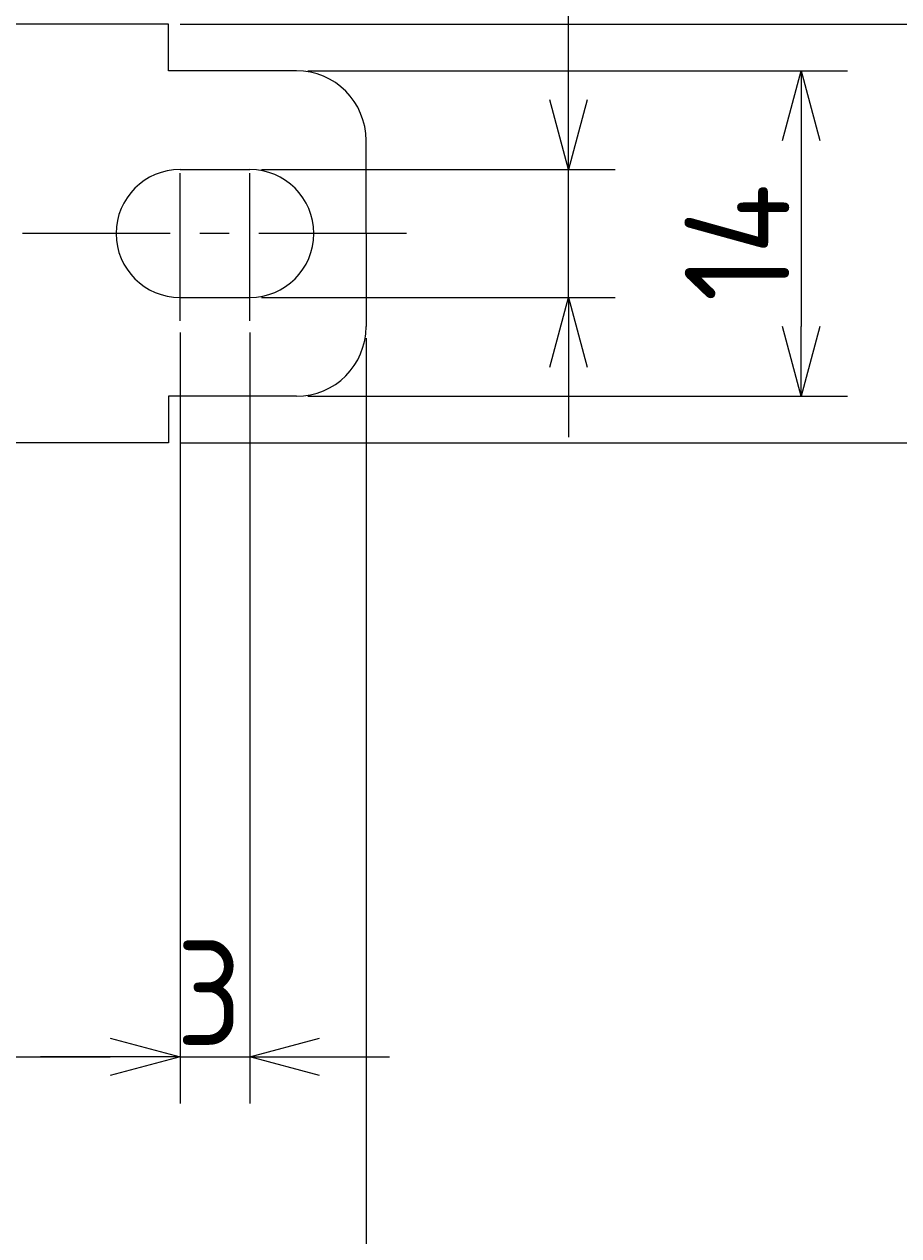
# Model space of a CAD drawing. Extents: x -79 to 310, y 149 to 285.
# Tile 9 of 11: x 192 to 229, y 197 to 249. Entities that reach past the tile are written whole.
import ezdxf

# ---------------------------------------------------------------- set-up
doc = ezdxf.new("R2010")
doc.units = 0
doc.header["$LTSCALE"] = 0.2
doc.linetypes.add('CENTER', pattern=[50.8, 31.75, -6.35, 6.35, -6.35])
doc.layers.get('0').update_dxf_attribs({"linetype": 'CONTINUOUS'})
doc.layers.get('DEFPOINTS').update_dxf_attribs({"linetype": 'CONTINUOUS'})
doc.layers.add('18-0-CON', color=3, linetype='CONTINUOUS')
doc.styles.add('DIMENSION', font='isocp.shx', dxfattribs={"bigfont": 'bigfont.shx'})
doc.styles.get("Standard").update_dxf_attribs({"font": 'isocp.shx', "bigfont": 'bigfont.shx'})
doc.dimstyles.get("Standard").update_dxf_attribs({"dimtxt": 0.18, "dimasz": 0.18, "dimexe": 0.18, "dimexo": 0.0625, "dimgap": 0.09, "dimtad": 0, "dimtih": 1, "dimtoh": 1, "dimzin": 0, "dimcen": 0.09, "dimazin": 3, "dimtfac": 1, "dimtofl": 0, "dimtmove": 0, "dimatfit": 3})

# ---------------------------------------------------------------- blocks, each defined once
blk = doc.blocks.new('_OPEN30')
at = {"color": 0, "linetype": 'BYBLOCK'}
for p, q in [((-1, 0.268), (0, 0)), ((0, 0), (-1, -0.268)), ((0, 0), (-1, 0))]:
    blk.add_line(p, q, dxfattribs=at)
blk = doc.blocks.new('*U25')
at = {"color": 0, "style": 'DIMENSION'}
blk.add_text('14', height=4.5, rotation=90, dxfattribs=at).set_placement((224.5, 237.478))
blk = doc.blocks.new('*D24')
at = {"color": 0}
for p, q in [((203.799, 247.403), (227, 247.403)), ((225, 244.403), (225, 236.403)), ((203.799, 233.403), (227, 233.403))]:
    blk.add_line(p, q, dxfattribs=at)
at = {"layer": 'DEFPOINTS', "color": 0}
for p in [(203.299, 247.403), (203.299, 233.403), (225, 233.403)]:
    blk.add_point(p, dxfattribs=at)
at = {"color": 0, "xscale": 3, "yscale": 3, "zscale": 3}
for p, rotation in [((225, 247.403), 90), ((225, 233.403), 270)]:
    blk.add_blockref('_OPEN30', p, dxfattribs=dict(at, rotation=rotation))
at = {"layer": '18-0-CON'}
blk.add_blockref('*U25', (0, 0), dxfattribs=at)
blk = doc.blocks.new('*U27')
at = {"color": 0, "style": 'DIMENSION'}
blk.add_text('18', height=4.5, rotation=90, dxfattribs=at).set_placement((234.5, 237.703))
blk = doc.blocks.new('*D26')
at = {"color": 0}
for p, q in [((198.299, 249.403), (237, 249.403)), ((235, 246.403), (235, 234.403)), ((198.299, 231.403), (237, 231.403))]:
    blk.add_line(p, q, dxfattribs=at)
at = {"layer": 'DEFPOINTS', "color": 0}
for p in [(197.799, 249.403), (197.799, 231.403), (235, 231.403)]:
    blk.add_point(p, dxfattribs=at)
at = {"color": 0, "xscale": 3, "yscale": 3, "zscale": 3}
for p, rotation in [((235, 249.403), 90), ((235, 231.403), 270)]:
    blk.add_blockref('_OPEN30', p, dxfattribs=dict(at, rotation=rotation))
at = {"layer": '18-0-CON'}
blk.add_blockref('*U27', (0, 0), dxfattribs=at)
blk = doc.blocks.new('*U29')
at = {"color": 0, "style": 'DIMENSION'}
blk.add_text('113', height=4.5, dxfattribs=at).set_placement((145.881, 195.5))
blk = doc.blocks.new('*D28')
at = {"color": 0}
for p, q in [((93.299, 243.903), (93.299, 193)), ((206.299, 235.903), (206.299, 193)), ((96.299, 195), (203.299, 195))]:
    blk.add_line(p, q, dxfattribs=at)
at = {"layer": 'DEFPOINTS', "color": 0}
for p in [(93.299, 244.403), (206.299, 236.403), (206.299, 195)]:
    blk.add_point(p, dxfattribs=at)
at = {"color": 0, "xscale": 3, "yscale": 3, "zscale": 3, "rotation": 180}
blk.add_blockref('_OPEN30', (93.299, 195), dxfattribs=at)
at = {"color": 0, "xscale": 3, "yscale": 3, "zscale": 3}
blk.add_blockref('_OPEN30', (206.299, 195), dxfattribs=at)
at = {"layer": '18-0-CON'}
blk.add_blockref('*U29', (0, 0), dxfattribs=at)
blk = doc.blocks.new('*D108')
at = {"color": 0}
for p, q in [((198.299, 236.09), (198.299, 203)), ((99.799, 234.884), (99.799, 203)), ((102.799, 205), (195.299, 205))]:
    blk.add_line(p, q, dxfattribs=at)
at = {"layer": 'DEFPOINTS', "color": 0}
for p in [(198.299, 236.153), (99.799, 234.947), (198.299, 205)]:
    blk.add_point(p, dxfattribs=at)
at = {"color": 0, "xscale": 3, "yscale": 3, "zscale": 3, "rotation": 180}
blk.add_blockref('_OPEN30', (99.799, 205), dxfattribs=at)
at = {"color": 0, "xscale": 3, "yscale": 3, "zscale": 3}
blk.add_blockref('_OPEN30', (198.299, 205), dxfattribs=at)
at = {"color": 0}
blk.add_text('98.5', height=4.5, dxfattribs=at).set_placement((138.294, 200.075))
blk = doc.blocks.new('*U35')
at = {"color": 0, "style": 'DIMENSION'}
blk.add_text('3', height=4.5, dxfattribs=at).set_placement((198.131, 205.5))
blk = doc.blocks.new('*D34')
at = {"color": 0}
for p, q in [((198.299, 236.153), (198.299, 203)), ((201.299, 236.153), (201.299, 203)), ((195.299, 205), (192.299, 205)), ((198.299, 205), (201.299, 205)), ((204.299, 205), (207.299, 205))]:
    blk.add_line(p, q, dxfattribs=at)
at = {"layer": 'DEFPOINTS', "color": 0}
for p in [(198.299, 236.653), (201.299, 236.653), (201.299, 205)]:
    blk.add_point(p, dxfattribs=at)
at = {"color": 0, "xscale": 3, "yscale": 3, "zscale": 3}
blk.add_blockref('_OPEN30', (198.299, 205), dxfattribs=at)
at = {"color": 0, "xscale": 3, "yscale": 3, "zscale": 3, "rotation": 180}
blk.add_blockref('_OPEN30', (201.299, 205), dxfattribs=at)
at = {"layer": '18-0-CON'}
blk.add_blockref('*U35', (0, 0), dxfattribs=at)
blk = doc.blocks.new('*U37')
at = {"color": 0, "style": 'DIMENSION'}
blk.add_text('5.5', height=4.5, rotation=90, dxfattribs=at).set_placement((214.5, 251.082))
blk = doc.blocks.new('*D36')
at = {"color": 0}
for p, q in [((215, 246.153), (215, 258.743)), ((201.799, 243.153), (217, 243.153)), ((215, 237.653), (215, 243.153)), ((201.799, 237.653), (217, 237.653)), ((215, 234.653), (215, 231.653))]:
    blk.add_line(p, q, dxfattribs=at)
at = {"layer": 'DEFPOINTS', "color": 0}
for p in [(201.299, 243.153), (215, 243.153), (201.299, 237.653)]:
    blk.add_point(p, dxfattribs=at)
at = {"color": 0, "xscale": 3, "yscale": 3, "zscale": 3}
for p, rotation in [((215, 243.153), 270), ((215, 237.653), 90)]:
    blk.add_blockref('_OPEN30', p, dxfattribs=dict(at, rotation=rotation))
at = {"layer": '18-0-CON'}
blk.add_blockref('*U37', (0, 0), dxfattribs=at)

msp = doc.modelspace()

# ---------------------------------------------------------------- linework, layer by layer
for p, q in [((197.799, 249.403), (149.799, 249.403)), ((197.799, 247.403), (197.799, 249.403)), ((203.299, 247.403), (197.799, 247.403)), ((206.299, 240.403), (206.299, 244.403)), ((198.299, 243.153), (201.299, 243.153)), ((206.299, 240.403), (206.299, 236.403)), ((198.299, 237.653), (201.299, 237.653)), ((203.299, 233.403), (197.799, 233.403)), ((197.799, 233.403), (197.799, 231.403)), ((197.799, 231.403), (149.799, 231.403))]:
    msp.add_line(p, q)
at = {"color": 0, "linetype": 'CENTER'}
for p, q in [((198.299, 236.653), (198.299, 244.153)), ((201.299, 236.653), (201.299, 244.153)), ((208.036, 240.403), (92.283, 240.403))]:
    msp.add_line(p, q, dxfattribs=at)
for centre, radius, start, end in [((203.299, 244.403), 3, 0, 90), ((198.299, 240.403), 2.75, 90, 270), ((201.299, 240.403), 2.75, 270, 90), ((203.299, 236.403), 3, 270, 0)]:
    msp.add_arc(centre, radius, start, end)

# ---------------------------------------------------------------- dimensions: what is measured, and where the dimension line sits
at = {"color": 0}
dim = msp.add_linear_dim(base=(215, 243.153), p1=(201.299, 237.653), p2=(201.299, 243.153), angle=90, dimstyle='Standard', override={"dimscale": 1, "dimclrd": 0, "dimclre": 0, "dimclrt": 0, "dimtol": 0, "dimtp": 0.1, "dimtm": 0}, dxfattribs=at)
dim.commit()
dim.dimension.update_dxf_attribs({"geometry": '*D36', "text_midpoint": (215, 255), "dimtype": 128})
for base, p1, p2, picture, middle in [((235, 231.403), (197.799, 249.403), (197.799, 231.403), '*D26', (232.25, 240.403)), ((225, 233.403), (203.299, 247.403), (203.299, 233.403), '*D24', (222.25, 240.403))]:
    dim = msp.add_linear_dim(base=base, p1=p1, p2=p2, angle=90, dimstyle='Standard', override={"dimscale": 1, "dimclrd": 0, "dimclre": 0, "dimclrt": 0, "dimtol": 0, "dimtp": 0.1, "dimtm": 0}, dxfattribs=at)
    dim.commit()
    dim.dimension.update_dxf_attribs({"geometry": picture, "text_midpoint": middle})
for base, p1, p2, picture, middle in [((206.299, 195), (93.299, 244.403), (206.299, 236.403), '*D28', (149.799, 197.75)), ((201.299, 205), (198.299, 236.653), (201.299, 236.653), '*D34', (199.799, 207.75))]:
    dim = msp.add_linear_dim(base=base, p1=p1, p2=p2, dimstyle='Standard', override={"dimscale": 1, "dimclrd": 0, "dimclre": 0, "dimclrt": 0, "dimtol": 0, "dimtp": 0.1, "dimtm": 0}, dxfattribs=at)
    dim.commit()
    dim.dimension.update_dxf_attribs({"geometry": picture, "text_midpoint": middle})
dim = msp.add_linear_dim(base=(198.299, 205), p1=(99.799, 234.947), p2=(198.299, 236.153), dimstyle='Standard', override={"dimtxt": 4.5, "dimasz": 3, "dimexe": 2, "dimdec": 1, "dimblk1": 'OPEN30', "dimblk2": 'OPEN30', "dimsah": 1, "dimtp": 0.1}, dxfattribs=at)
dim.commit()
dim.dimension.update_dxf_attribs({"geometry": '*D108', "text_midpoint": (147.294, 208.04), "dimtype": 128})

doc.saveas('drawing.dxf')
